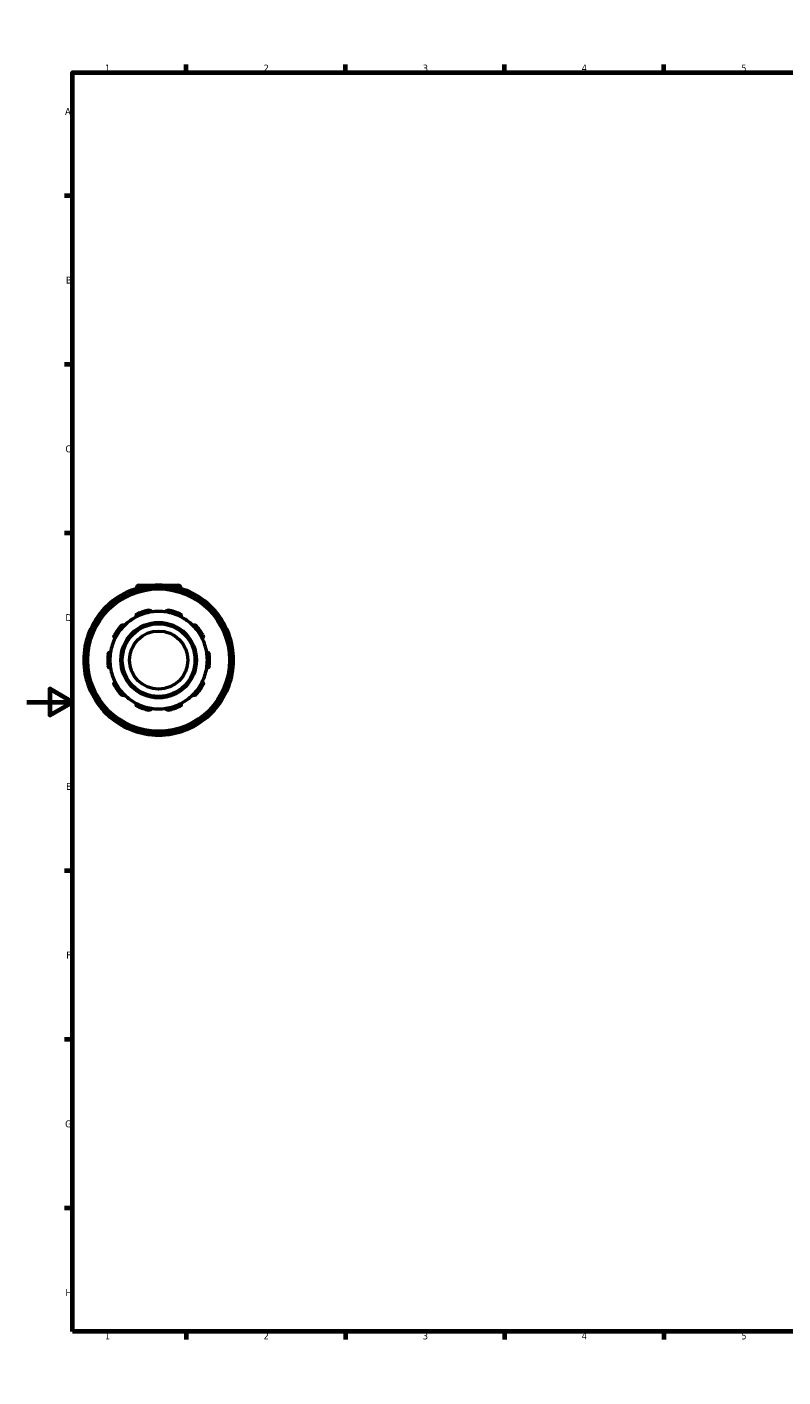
# Model space of a CAD drawing. Header units: millimetres. Extents: x 0 to 905, y -402 to 695.
# Tile 2 of 9: x 0 to 333, y 0 to 594. Entities that reach past the tile are written whole.
import ezdxf

# ---------------------------------------------------------------- set-up
doc = ezdxf.new("R2010")
doc.units = ezdxf.units.MM
for name, color, linetype, lineweight in [('Border (ANSI)', 7, 'Continuous', 70), ('Visible (ANSI)', 7, 'Continuous', 50), ('Visible Narrow (ANSI)', 7, 'Continuous', 35)]:
    doc.layers.add(name, color=color, linetype=linetype, lineweight=lineweight)
doc.styles.add('Note Text (ANSI)', font='tahoma.ttf')

# ---------------------------------------------------------------- blocks, each defined once
blk = doc.blocks.new('Borders Default Border')
at = {"layer": 'Border (ANSI)'}
for p, q in [((70.08, 574), (70.08, 577.45)), ((140.17, 574), (140.17, 577.45)), ((210.25, 574), (210.25, 577.45)), ((280.33, 574), (280.33, 577.45)), ((350.42, 574), (350.42, 577.45)), ((490.58, 574), (490.58, 577.45)), ((560.67, 574), (560.67, 577.45)), ((630.75, 574), (630.75, 577.45)), ((700.83, 574), (700.83, 577.45)), ((770.92, 574), (770.92, 577.45)), ((20, 519.75), (16.55, 519.75)), ((821, 519.75), (824.45, 519.75)), ((20, 445.5), (16.55, 445.5)), ((821, 445.5), (824.45, 445.5)), ((20, 371.25), (16.55, 371.25)), ((821, 371.25), (824.45, 371.25)), ((20, 222.75), (16.55, 222.75)), ((821, 222.75), (824.45, 222.75)), ((20, 148.5), (16.55, 148.5)), ((821, 148.5), (824.45, 148.5)), ((20, 74.25), (16.55, 74.25)), ((821, 74.25), (824.45, 74.25)), ((70.08, 20), (70.08, 16.55)), ((140.17, 20), (140.17, 16.55)), ((210.25, 20), (210.25, 16.55)), ((280.33, 20), (280.33, 16.55)), ((350.42, 20), (350.42, 16.55)), ((490.58, 20), (490.58, 16.55)), ((560.67, 20), (560.67, 16.55)), ((630.75, 20), (630.75, 16.55)), ((700.83, 20), (700.83, 16.55)), ((770.92, 20), (770.92, 16.55))]:
    blk.add_line(p, q, dxfattribs=at)
at = {"layer": 'Border (ANSI)', "flags": 128}
for points in [[(420.5, 594), (420.5, 574), (414.73, 584), (426.27, 584), (420.5, 574)], [(20, 20), (20, 574), (821, 574), (821, 20), (20, 20)], [(0, 297), (20, 297), (10, 302.77), (10, 291.23), (20, 297)], [(841, 297), (821, 297), (831, 302.77), (831, 291.23), (821, 297)], [(420.5, 0), (420.5, 20), (414.73, 10), (426.27, 10), (420.5, 20)]]:
    blk.add_lwpolyline(points, dxfattribs=at)
at = {"layer": 'Border (ANSI)', "attachment_point": 7, "style": 'Note Text (ANSI)'}
for s, insert, char_height in [('1', (34.35, 574.4), 3.05), ('2', (104.2, 574.4), 3.05), ('3', (174.26, 574.34), 3.05), ('4', (244.23, 574.4), 3.05), ('5', (314.48, 574.34), 3.05), ('6', (384.49, 574.34), 3.05), ('7', (454.6, 574.4), 3.05), ('8', (524.63, 574.33), 3.05), ('9', (594.7, 574.34), 3.05), ('10', (663.96, 574.34), 3.048), ('11', (734.04, 574.4), 3.048), ('12', (804.13, 574.4), 3.048), ('A', (16.78, 555.35), 3.05), ('A', (821.63, 555.35), 3.05), ('B', (17.15, 481.1), 3.05), ('B', (821.99, 481.1), 3.05), ('C', (16.95, 406.8), 3.05), ('C', (821.8, 406.8), 3.05), ('D', (16.96, 332.6), 3.05), ('D', (821.81, 332.6), 3.05), ('E', (17.21, 258.35), 3.05), ('E', (822.05, 258.35), 3.05), ('F', (17.29, 184.1), 3.05), ('F', (822.14, 184.1), 3.05), ('G', (16.81, 109.79), 3.05), ('G', (821.66, 109.79), 3.05), ('H', (16.97, 35.6), 3.05), ('H', (821.81, 35.6), 3.05), ('1', (34.35, 16.55), 3.05), ('2', (104.2, 16.55), 3.05), ('3', (174.26, 16.49), 3.05), ('4', (244.23, 16.55), 3.05), ('5', (314.48, 16.49), 3.05), ('6', (384.49, 16.49), 3.05), ('7', (454.6, 16.55), 3.05), ('8', (524.63, 16.48), 3.05), ('9', (594.7, 16.49), 3.05), ('10', (663.96, 16.49), 3.048), ('11', (734.04, 16.55), 3.048), ('12', (804.13, 16.55), 3.048)]:
    blk.add_mtext(s, dxfattribs=dict(at, insert=insert, char_height=char_height))

msp = doc.modelspace()

# ---------------------------------------------------------------- linework, layer by layer
at = {"layer": 'Visible (ANSI)'}
for p, q in [((46.5, 345.174), (46.6, 345.001)), ((48.059, 347.107), (48.059, 346.907)), ((49.379, 348.427), (66.539, 348.427)), ((53.009, 346.718), (53.009, 346.918)), ((62.909, 346.918), (62.909, 346.718)), ((67.859, 347.107), (67.859, 346.907)), ((69.317, 345.001), (69.417, 345.174)), ((38.026, 340.051), (37.927, 340.224)), ((77.99, 340.224), (77.891, 340.051)), ((33.162, 335.459), (33.335, 335.36)), ((82.582, 335.36), (82.755, 335.459)), ((28.385, 326.786), (28.212, 326.886)), ((87.705, 326.886), (87.532, 326.786)), ((26.468, 320.377), (26.668, 320.377)), ((89.249, 320.377), (89.449, 320.377)), ((26.668, 310.477), (26.468, 310.477)), ((89.449, 310.477), (89.249, 310.477)), ((28.212, 303.969), (28.385, 304.069)), ((87.532, 304.069), (87.705, 303.969)), ((33.335, 295.495), (33.162, 295.395)), ((82.755, 295.395), (82.582, 295.495)), ((37.927, 290.631), (38.026, 290.804)), ((46.6, 285.854), (46.5, 285.681)), ((69.417, 285.681), (69.317, 285.854)), ((77.891, 290.804), (77.99, 290.631)), ((53.009, 283.937), (53.009, 284.136)), ((62.909, 284.136), (62.909, 283.937))]:
    msp.add_line(p, q, dxfattribs=at)
for radius in [31.68, 16.64, 16, 12.8]:
    msp.add_circle((57.959, 315.427), radius, dxfattribs=at)
for centre, radius, start, end in [((57.959, 315.427), 33, 109.370528, 130.629472), ((47.332, 345.654), 0.96, 109.370528, 210), ((57.959, 315.427), 33, 100.629472, 109.370528), ((49.379, 347.107), 1.32, 90, 180), ((57.959, 315.427), 33, 79.370528, 100.629472), ((52.049, 346.918), 0.96, 0, 100.629472), ((63.869, 346.918), 0.96, 79.370528, 180), ((57.959, 315.427), 33, 70.629472, 79.370528), ((66.539, 347.107), 1.32, 0, 90), ((57.959, 315.427), 33, 49.370528, 70.629472), ((68.585, 345.654), 0.96, 330, 70.629472), ((57.959, 315.427), 33, 130.629472, 139.370528), ((37.095, 339.744), 0.96, 30, 130.629472), ((78.822, 339.744), 0.96, 49.370528, 150), ((57.959, 315.427), 33, 40.629472, 49.370528), ((57.959, 315.427), 33, 139.370528, 160.629472), ((33.642, 336.291), 0.96, 139.370528, 240), ((57.959, 315.427), 21.44, 117.416318, 134.583682), ((57.959, 315.427), 21.44, 98.583682, 117.416318), ((57.959, 315.427), 22.4, 101.149379, 114.850621), ((57.959, 315.427), 21.44, 81.416318, 98.583682), ((57.959, 315.427), 21.44, 62.583682, 81.416318), ((57.959, 315.427), 22.4, 65.149379, 78.850621), ((57.959, 315.427), 21.44, 45.416318, 62.583682), ((82.275, 336.291), 0.96, 300, 40.629472), ((57.959, 315.427), 33, 19.370528, 40.629472), ((27.732, 326.054), 0.96, 60, 160.629472), ((57.959, 315.427), 22.4, 137.149379, 150.850621), ((57.959, 315.427), 21.44, 134.583682, 153.416318), ((57.959, 315.427), 21.44, 26.583682, 45.416318), ((57.959, 315.427), 22.4, 29.149379, 42.850621), ((88.185, 326.054), 0.96, 19.370528, 120), ((57.959, 315.427), 33, 169.370528, 190.629472), ((26.468, 321.337), 0.96, 169.370528, 270), ((57.959, 315.427), 33, 160.629472, 169.370528), ((57.959, 315.427), 21.44, 153.416318, 170.583682), ((57.959, 315.427), 21.44, 9.416318, 26.583682), ((57.959, 315.427), 33, 10.629472, 19.370528), ((89.449, 321.337), 0.96, 270, 10.629472), ((57.959, 315.427), 33, 349.370528, 10.629472), ((57.959, 315.427), 22.4, 173.149379, 186.850621), ((57.959, 315.427), 21.44, 170.583682, 189.416318), ((57.959, 315.427), 21.44, 350.583682, 9.416318), ((57.959, 315.427), 22.4, 353.149379, 6.850621), ((26.468, 309.517), 0.96, 90, 190.629472), ((57.959, 315.427), 33, 190.629472, 199.370528), ((57.959, 315.427), 21.44, 189.416318, 206.583682), ((57.959, 315.427), 21.44, 333.416318, 350.583682), ((57.959, 315.427), 33, 340.629472, 349.370528), ((89.449, 309.517), 0.96, 349.370528, 90), ((57.959, 315.427), 33, 199.370528, 220.629472), ((27.732, 304.8), 0.96, 199.370528, 300), ((57.959, 315.427), 22.4, 209.149379, 222.850621), ((57.959, 315.427), 21.44, 206.583682, 225.416318), ((57.959, 315.427), 21.44, 314.583682, 333.416318), ((57.959, 315.427), 22.4, 317.149379, 330.850621), ((57.959, 315.427), 33, 319.370528, 340.629472), ((88.185, 304.8), 0.96, 240, 340.629472), ((57.959, 315.427), 21.44, 225.416318, 242.583682), ((57.959, 315.427), 21.44, 297.416318, 314.583682), ((33.642, 294.564), 0.96, 120, 220.629472), ((57.959, 315.427), 33, 220.629472, 229.370528), ((57.959, 315.427), 21.44, 242.583682, 261.416318), ((57.959, 315.427), 22.4, 245.149379, 258.850621), ((57.959, 315.427), 21.44, 261.416318, 278.583682), ((57.959, 315.427), 21.44, 278.583682, 297.416318), ((57.959, 315.427), 22.4, 281.149379, 294.850621), ((57.959, 315.427), 33, 310.629472, 319.370528), ((82.275, 294.564), 0.96, 319.370528, 60), ((37.095, 291.111), 0.96, 229.370528, 330), ((57.959, 315.427), 33, 229.370528, 250.629472), ((47.332, 285.201), 0.96, 150, 250.629472), ((57.959, 315.427), 33, 289.370528, 310.629472), ((68.585, 285.201), 0.96, 289.370528, 30), ((78.822, 291.111), 0.96, 210, 310.629472), ((57.959, 315.427), 33, 250.629472, 259.370528), ((52.049, 283.937), 0.96, 259.370528, 0), ((57.959, 315.427), 33, 259.370528, 280.629472), ((63.869, 283.937), 0.96, 180, 280.629472), ((57.959, 315.427), 33, 280.629472, 289.370528)]:
    msp.add_arc(centre, radius, start, end, dxfattribs=at)
for points, knots in [([(48.086, 334.459), (48.038, 334.559), (48.003, 334.675), (47.981, 334.927), (47.996, 335.064), (48.076, 335.298), (48.137, 335.411), (48.266, 335.561), (48.315, 335.607), (48.424, 335.689), (48.483, 335.725), (48.545, 335.753)], [0.34517896, 0.34517896, 0.34517896, 0.34517896, 0.39183314, 0.39183314, 0.44151314, 0.44151314, 0.48234424, 0.48234424, 0.50275979, 0.50275979, 0.52317534, 0.52317534, 0.52317534, 0.52317534]), ([(53.627, 337.405), (53.694, 337.418), (53.763, 337.424), (53.899, 337.421), (53.966, 337.413), (54.158, 337.368), (54.274, 337.312), (54.476, 337.17), (54.569, 337.068), (54.699, 336.851), (54.74, 336.737), (54.759, 336.627)], [0.18102221, 0.18102221, 0.18102221, 0.18102221, 0.20143776, 0.20143776, 0.22185331, 0.22185331, 0.26268442, 0.26268442, 0.31236442, 0.31236442, 0.3590186, 0.3590186, 0.3590186, 0.3590186]), ([(61.159, 336.627), (61.178, 336.737), (61.218, 336.851), (61.348, 337.068), (61.441, 337.17), (61.643, 337.312), (61.759, 337.368), (61.951, 337.413), (62.018, 337.421), (62.154, 337.424), (62.223, 337.418), (62.29, 337.405)], [0.34517896, 0.34517896, 0.34517896, 0.34517896, 0.39183314, 0.39183314, 0.44151314, 0.44151314, 0.48234424, 0.48234424, 0.50275979, 0.50275979, 0.52317534, 0.52317534, 0.52317534, 0.52317534]), ([(67.372, 335.753), (67.434, 335.725), (67.493, 335.689), (67.602, 335.607), (67.651, 335.561), (67.781, 335.411), (67.841, 335.298), (67.921, 335.064), (67.937, 334.927), (67.914, 334.675), (67.88, 334.559), (67.831, 334.459)], [0.18102221, 0.18102221, 0.18102221, 0.18102221, 0.20143776, 0.20143776, 0.22185331, 0.22185331, 0.26268442, 0.26268442, 0.31236442, 0.31236442, 0.3590186, 0.3590186, 0.3590186, 0.3590186]), ([(41.536, 330.661), (41.583, 330.711), (41.635, 330.757), (41.746, 330.834), (41.806, 330.867), (41.988, 330.944), (42.114, 330.967), (42.361, 330.97), (42.496, 330.943), (42.729, 330.844), (42.829, 330.775), (42.909, 330.697)], [0.18102221, 0.18102221, 0.18102221, 0.18102221, 0.20143776, 0.20143776, 0.22185331, 0.22185331, 0.26268442, 0.26268442, 0.31236442, 0.31236442, 0.3590186, 0.3590186, 0.3590186, 0.3590186]), ([(73.008, 330.697), (73.088, 330.775), (73.188, 330.844), (73.421, 330.943), (73.556, 330.97), (73.803, 330.967), (73.929, 330.944), (74.111, 330.867), (74.171, 330.834), (74.282, 330.757), (74.334, 330.711), (74.381, 330.661)], [0.34517896, 0.34517896, 0.34517896, 0.34517896, 0.39183314, 0.39183314, 0.44151314, 0.44151314, 0.48234424, 0.48234424, 0.50275979, 0.50275979, 0.52317534, 0.52317534, 0.52317534, 0.52317534]), ([(38.785, 325.022), (38.687, 325.074), (38.591, 325.147), (38.424, 325.338), (38.356, 325.458), (38.284, 325.694), (38.266, 325.822), (38.283, 326.018), (38.296, 326.085), (38.335, 326.215), (38.362, 326.279), (38.395, 326.338)], [0.34517896, 0.34517896, 0.34517896, 0.34517896, 0.39183314, 0.39183314, 0.44151314, 0.44151314, 0.48234424, 0.48234424, 0.50275979, 0.50275979, 0.52317534, 0.52317534, 0.52317534, 0.52317534]), ([(77.522, 326.338), (77.555, 326.279), (77.582, 326.215), (77.621, 326.085), (77.634, 326.018), (77.651, 325.822), (77.633, 325.694), (77.561, 325.458), (77.493, 325.338), (77.326, 325.147), (77.23, 325.074), (77.132, 325.022)], [0.18102221, 0.18102221, 0.18102221, 0.18102221, 0.20143776, 0.20143776, 0.22185331, 0.22185331, 0.26268442, 0.26268442, 0.31236442, 0.31236442, 0.3590186, 0.3590186, 0.3590186, 0.3590186]), ([(35.718, 318.099), (35.727, 318.167), (35.742, 318.234), (35.786, 318.363), (35.815, 318.424), (35.917, 318.593), (36.006, 318.686), (36.204, 318.834), (36.33, 318.891), (36.576, 318.948), (36.697, 318.951), (36.807, 318.935)], [0.18102221, 0.18102221, 0.18102221, 0.18102221, 0.20143776, 0.20143776, 0.22185331, 0.22185331, 0.26268442, 0.26268442, 0.31236442, 0.31236442, 0.3590186, 0.3590186, 0.3590186, 0.3590186]), ([(79.11, 318.935), (79.22, 318.951), (79.341, 318.948), (79.587, 318.891), (79.713, 318.834), (79.911, 318.686), (80, 318.593), (80.102, 318.424), (80.131, 318.363), (80.175, 318.234), (80.191, 318.167), (80.199, 318.099)], [0.34517896, 0.34517896, 0.34517896, 0.34517896, 0.39183314, 0.39183314, 0.44151314, 0.44151314, 0.48234424, 0.48234424, 0.50275979, 0.50275979, 0.52317534, 0.52317534, 0.52317534, 0.52317534]), ([(36.807, 311.92), (36.697, 311.904), (36.576, 311.907), (36.33, 311.964), (36.204, 312.021), (36.006, 312.169), (35.917, 312.262), (35.815, 312.431), (35.786, 312.492), (35.742, 312.621), (35.727, 312.688), (35.718, 312.755)], [0.34517896, 0.34517896, 0.34517896, 0.34517896, 0.39183314, 0.39183314, 0.44151314, 0.44151314, 0.48234424, 0.48234424, 0.50275979, 0.50275979, 0.52317534, 0.52317534, 0.52317534, 0.52317534]), ([(80.199, 312.755), (80.191, 312.688), (80.175, 312.621), (80.131, 312.492), (80.102, 312.431), (80, 312.262), (79.911, 312.169), (79.713, 312.021), (79.587, 311.964), (79.341, 311.907), (79.22, 311.904), (79.11, 311.92)], [0.18102221, 0.18102221, 0.18102221, 0.18102221, 0.20143776, 0.20143776, 0.22185331, 0.22185331, 0.26268442, 0.26268442, 0.31236442, 0.31236442, 0.3590186, 0.3590186, 0.3590186, 0.3590186]), ([(38.395, 304.517), (38.362, 304.576), (38.335, 304.64), (38.296, 304.77), (38.283, 304.836), (38.266, 305.033), (38.284, 305.161), (38.356, 305.397), (38.424, 305.517), (38.591, 305.707), (38.687, 305.781), (38.785, 305.833)], [0.18102221, 0.18102221, 0.18102221, 0.18102221, 0.20143776, 0.20143776, 0.22185331, 0.22185331, 0.26268442, 0.26268442, 0.31236442, 0.31236442, 0.3590186, 0.3590186, 0.3590186, 0.3590186]), ([(77.132, 305.833), (77.23, 305.781), (77.326, 305.707), (77.493, 305.517), (77.561, 305.397), (77.633, 305.161), (77.651, 305.033), (77.634, 304.836), (77.621, 304.77), (77.582, 304.64), (77.555, 304.576), (77.522, 304.517)], [0.34517896, 0.34517896, 0.34517896, 0.34517896, 0.39183314, 0.39183314, 0.44151314, 0.44151314, 0.48234424, 0.48234424, 0.50275979, 0.50275979, 0.52317534, 0.52317534, 0.52317534, 0.52317534]), ([(42.909, 300.157), (42.829, 300.08), (42.729, 300.011), (42.496, 299.912), (42.361, 299.884), (42.114, 299.888), (41.988, 299.911), (41.806, 299.988), (41.746, 300.02), (41.635, 300.098), (41.583, 300.143), (41.536, 300.193)], [0.34517896, 0.34517896, 0.34517896, 0.34517896, 0.39183314, 0.39183314, 0.44151314, 0.44151314, 0.48234424, 0.48234424, 0.50275979, 0.50275979, 0.52317534, 0.52317534, 0.52317534, 0.52317534]), ([(74.381, 300.193), (74.334, 300.143), (74.282, 300.098), (74.171, 300.02), (74.111, 299.988), (73.929, 299.911), (73.803, 299.888), (73.556, 299.884), (73.421, 299.912), (73.188, 300.011), (73.088, 300.08), (73.008, 300.157)], [0.18102221, 0.18102221, 0.18102221, 0.18102221, 0.20143776, 0.20143776, 0.22185331, 0.22185331, 0.26268442, 0.26268442, 0.31236442, 0.31236442, 0.3590186, 0.3590186, 0.3590186, 0.3590186]), ([(48.545, 295.101), (48.483, 295.13), (48.424, 295.166), (48.315, 295.248), (48.266, 295.294), (48.137, 295.443), (48.076, 295.557), (47.996, 295.79), (47.981, 295.927), (48.003, 296.18), (48.038, 296.296), (48.086, 296.395)], [0.18102221, 0.18102221, 0.18102221, 0.18102221, 0.20143776, 0.20143776, 0.22185331, 0.22185331, 0.26268442, 0.26268442, 0.31236442, 0.31236442, 0.3590186, 0.3590186, 0.3590186, 0.3590186]), ([(54.759, 294.228), (54.74, 294.118), (54.699, 294.004), (54.569, 293.787), (54.476, 293.685), (54.274, 293.543), (54.158, 293.487), (53.966, 293.442), (53.899, 293.433), (53.763, 293.431), (53.694, 293.437), (53.627, 293.45)], [0.34517896, 0.34517896, 0.34517896, 0.34517896, 0.39183314, 0.39183314, 0.44151314, 0.44151314, 0.48234424, 0.48234424, 0.50275979, 0.50275979, 0.52317534, 0.52317534, 0.52317534, 0.52317534]), ([(62.29, 293.45), (62.223, 293.437), (62.154, 293.431), (62.018, 293.433), (61.951, 293.442), (61.759, 293.487), (61.643, 293.543), (61.441, 293.685), (61.348, 293.787), (61.218, 294.004), (61.178, 294.118), (61.159, 294.228)], [0.18102221, 0.18102221, 0.18102221, 0.18102221, 0.20143776, 0.20143776, 0.22185331, 0.22185331, 0.26268442, 0.26268442, 0.31236442, 0.31236442, 0.3590186, 0.3590186, 0.3590186, 0.3590186]), ([(67.831, 296.395), (67.88, 296.296), (67.914, 296.18), (67.937, 295.927), (67.921, 295.79), (67.841, 295.557), (67.781, 295.443), (67.651, 295.294), (67.602, 295.248), (67.493, 295.166), (67.434, 295.13), (67.372, 295.101)], [0.34517896, 0.34517896, 0.34517896, 0.34517896, 0.39183314, 0.39183314, 0.44151314, 0.44151314, 0.48234424, 0.48234424, 0.50275979, 0.50275979, 0.52317534, 0.52317534, 0.52317534, 0.52317534])]:
    msp.add_open_spline(points, degree=3, knots=knots, dxfattribs=at)
at = {"layer": 'Visible Narrow (ANSI)'}
for p, q in [((46.503, 345.175), (47.266, 345.616)), ((47.014, 346.557), (47.307, 345.725)), ((47.506, 345.352), (47.341, 345.638)), ((48.655, 347.107), (48.06, 347.107)), ((52.035, 346.992), (51.872, 347.858)), ((52.049, 346.899), (52.049, 346.57)), ((52.124, 346.918), (53.006, 346.918)), ((62.912, 346.918), (63.793, 346.918)), ((63.869, 346.57), (63.869, 346.899)), ((64.045, 347.858), (63.882, 346.992)), ((67.857, 347.107), (67.262, 347.107)), ((68.576, 345.638), (68.411, 345.352)), ((68.61, 345.725), (68.903, 346.557)), ((68.651, 345.616), (69.414, 345.175)), ((37.046, 339.801), (36.472, 340.47)), ((37.104, 339.728), (37.269, 339.442)), ((37.16, 339.781), (37.924, 340.222)), ((77.993, 340.222), (78.757, 339.781)), ((78.648, 339.442), (78.813, 339.728)), ((79.445, 340.47), (78.871, 339.801)), ((32.916, 336.914), (33.585, 336.34)), ((33.164, 335.462), (33.605, 336.225)), ((33.944, 336.117), (33.658, 336.282)), ((82.259, 336.282), (81.973, 336.117)), ((82.313, 336.225), (82.753, 335.462)), ((82.332, 336.34), (83.001, 336.914)), ((27.77, 326.119), (28.211, 326.883)), ((87.706, 326.883), (88.147, 326.119)), ((25.528, 321.514), (26.394, 321.351)), ((26.468, 320.38), (26.468, 321.262)), ((26.816, 321.337), (26.487, 321.337)), ((27.661, 326.079), (26.829, 326.372)), ((27.748, 326.045), (28.034, 325.88)), ((87.883, 325.88), (88.169, 326.045)), ((89.088, 326.372), (88.256, 326.079)), ((89.43, 321.337), (89.101, 321.337)), ((89.449, 321.262), (89.449, 320.38)), ((89.523, 321.351), (90.389, 321.514)), ((26.394, 309.503), (25.528, 309.341)), ((26.468, 309.593), (26.468, 310.474)), ((26.487, 309.517), (26.816, 309.517)), ((89.101, 309.517), (89.43, 309.517)), ((89.449, 310.474), (89.449, 309.593)), ((90.389, 309.341), (89.523, 309.503)), ((26.829, 304.483), (27.661, 304.775)), ((28.034, 304.974), (27.748, 304.81)), ((28.211, 303.972), (27.77, 304.735)), ((88.147, 304.735), (87.706, 303.972)), ((88.169, 304.81), (87.883, 304.974)), ((88.256, 304.775), (89.088, 304.483)), ((33.585, 294.515), (32.916, 293.941)), ((33.605, 294.629), (33.164, 295.393)), ((33.658, 294.573), (33.944, 294.738)), ((37.269, 291.412), (37.104, 291.127)), ((37.924, 290.633), (37.16, 291.073)), ((78.757, 291.073), (77.993, 290.633)), ((78.813, 291.127), (78.648, 291.412)), ((81.973, 294.738), (82.259, 294.573)), ((82.753, 295.393), (82.313, 294.629)), ((83.001, 293.941), (82.332, 294.515)), ((36.472, 290.385), (37.046, 291.054)), ((47.266, 285.239), (46.503, 285.68)), ((47.307, 285.13), (47.014, 284.298)), ((47.341, 285.217), (47.506, 285.502)), ((68.411, 285.502), (68.576, 285.217)), ((68.903, 284.298), (68.61, 285.13)), ((69.414, 285.68), (68.651, 285.239)), ((78.871, 291.054), (79.445, 290.385)), ((51.872, 282.997), (52.035, 283.863)), ((52.049, 284.285), (52.049, 283.955)), ((53.006, 283.937), (52.124, 283.937)), ((63.793, 283.937), (62.912, 283.937)), ((63.869, 283.955), (63.869, 284.285)), ((63.882, 283.863), (64.045, 282.997))]:
    msp.add_line(p, q, dxfattribs=at)
msp.add_circle((57.959, 315.427), 31.04, dxfattribs=at)
for start, end in [(111.978588, 128.021412), (101.066525, 108.933475), (81.978588, 98.021412), (71.066525, 78.933475), (51.978588, 68.021412), (131.066525, 138.933475), (41.066525, 48.933475), (141.978588, 158.021412), (21.978588, 38.021412), (161.066525, 168.933475), (11.066525, 18.933475), (171.978588, 188.021412), (351.978588, 8.021412), (191.066525, 198.933475), (341.066525, 348.933475), (201.978588, 218.021412), (321.978588, 338.021412), (221.066525, 228.933475), (311.066525, 318.933475), (231.978588, 248.021412), (251.066525, 258.933475), (281.066525, 288.933475), (291.978588, 308.021412), (261.978588, 278.021412)]:
    msp.add_arc((57.959, 315.427), 32.04, start, end, dxfattribs=at)

# ---------------------------------------------------------------- block references
msp.add_blockref('Borders Default Border', (0, 0))

doc.saveas('drawing.dxf')
